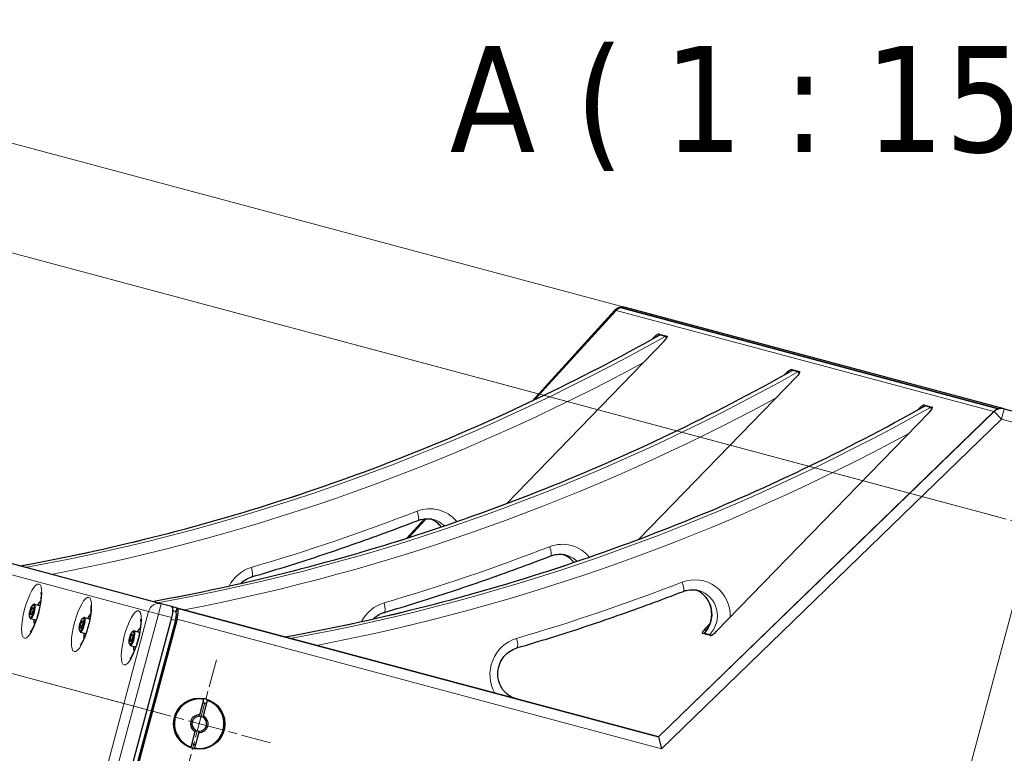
# Model space of a CAD drawing. Header units: millimetres. Extents: x 90 to 4365, y 90 to 3088.
# Tile 29 of 41: x 2469 to 3026, y 980 to 1395. Entities that reach past the tile are written whole.
import ezdxf

# ---------------------------------------------------------------- set-up
doc = ezdxf.new("R2010")
doc.units = ezdxf.units.MM
doc.header["$LTSCALE"] = 15
doc.linetypes.add('CHAIN', pattern=[0.3543, 0.2362, -0.0295, 0.0591, -0.0295])
for name, color, linetype, lineweight, true_color in [('Centro (ISO)', 7, 'Continuous', 15, 0x0080bf), ('Quota (ISO)', 7, 'Continuous', 15, 0x008000), ('Simbolo (ISO)', 5, 'Continuous', 25, 0x0000ff), ('Visibile sottile (ISO)', 9, 'Continuous', 18, 0x808080)]:
    doc.layers.add(name, color=color, linetype=linetype, lineweight=lineweight, true_color=true_color)
doc.layers.add('Visibile (ISO)', color=7, linetype='Continuous', lineweight=25)
doc.styles.add('Etichetta testo (ISO)', font='tahoma.ttf')
doc.styles.add('Testo nota (ISO)', font='tahoma.ttf')
doc.dimstyles.new('Default (ISO)', dxfattribs={"dimscale": 15, "dimtxt": 2, "dimasz": 1.5, "dimexe": 2, "dimexo": 0.5, "dimgap": 0.5, "dimtad": 1, "dimtoh": 1, "dimrnd": 1e-08, "dimtxsty": 'Testo nota (ISO)', "dimblk": 'Filled-1', "dimcen": 0.09, "dimdle": 10, "dimclrd": 256, "dimclre": 256, "dimclrt": 256, "dimazin": 2, "dimtfac": 0.75, "dimtmove": 0, "dimatfit": 3, "dimfxl": 0, "dimtolj": 1, "dimtzin": 0, "dimlwd": -1, "dimlwe": -1, "dimarcsym": 0})

# ---------------------------------------------------------------- blocks, each defined once
blk = doc.blocks.new('Filled-1')
at = {"color": 0}
for p, q in [((0, 0), (-1, 0.333)), ((-1, 0.333), (-1, -0.333)), ((-1, 0), (0, 0)), ((-1, -0.333), (0, 0))]:
    blk.add_line(p, q, dxfattribs=at)
at = {"color": 0, "flags": 128}
blk.add_lwpolyline([(-1, -0.333), (0, 0), (-1, 0.333), (-1, -0.333)], dxfattribs=at)
at = {"color": 0}
blk.add_solid([(-1, -0.333), (0, 0), (-1, 0.333), (-1, -0.333)], dxfattribs=at)
blk = doc.blocks.new('*D6')
at = {"layer": 'Defpoints', "color": 0, "transparency": 16777216}
for p in [(3033.68, 1071.6), (3076.71, 376.27), (2828.77, 306.84)]:
    blk.add_point(p, dxfattribs=at)
at = {"layer": 'Quota (ISO)', "transparency": 16777216}
for p, q in [((3031.74, 1064.36), (2821, 277.86)), ((3074.77, 369.03), (3034.98, 220.53)), ((3021.01, 255.33), (2850.5, 301.02))]:
    blk.add_line(p, q, dxfattribs=at)
at = {"layer": 'Quota (ISO)', "transparency": 16777216, "xscale": 22.5, "yscale": 22.5, "zscale": 22.5}
for p, rotation in [((2828.77, 306.84), 164.999999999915), ((3042.74, 249.5), 344.999999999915)]:
    blk.add_blockref('Filled-1', p, dxfattribs=dict(at, rotation=rotation))
at = {"layer": 'Quota (ISO)', "transparency": 16777216, "insert": (2919.12, 306.57), "char_height": 30, "attachment_point": 4, "rotation": 345, "style": 'Testo nota (ISO)'}
blk.add_mtext('\\A1; 206', dxfattribs=at)
blk = doc.blocks.new('*D9')
at = {"layer": 'Defpoints', "color": 0, "transparency": 16777216}
for p in [(3007.17, 1117.53), (2325.51, 1062.06), (2534.64, 1006.03)]:
    blk.add_point(p, dxfattribs=at)
at = {"layer": 'Quota (ISO)', "transparency": 16777216}
for p, q in [((2999.92, 1119.47), (2356.07, 1291.99)), ((2379.22, 1262.49), (2331.34, 1083.8)), ((2527.39, 1007.97), (2296.54, 1069.83))]:
    blk.add_line(p, q, dxfattribs=at)
at = {"layer": 'Quota (ISO)', "transparency": 16777216, "xscale": 22.5, "yscale": 22.5, "zscale": 22.5}
for p, rotation in [((2385.04, 1284.23), 74.9999999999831), ((2325.51, 1062.06), 254.9999999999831)]:
    blk.add_blockref('Filled-1', p, dxfattribs=dict(at, rotation=rotation))
at = {"layer": 'Quota (ISO)', "transparency": 16777216, "insert": (2324.7, 1148.36), "char_height": 30, "attachment_point": 4, "rotation": 75, "style": 'Testo nota (ISO)'}
blk.add_mtext('\\A1;230', dxfattribs=at)
blk = doc.blocks.new('*D10')
at = {"layer": 'Defpoints', "color": 0, "transparency": 16777216}
for p in [(2385.04, 1284.23), (3026.36, 1174.5), (3029.87, 1111.45)]:
    blk.add_point(p, dxfattribs=at)
at = {"layer": 'Quota (ISO)', "transparency": 16777216}
for p, q in [((2406.4, 1363.92), (2412.22, 1385.65)), ((3019.11, 1176.44), (2371.59, 1349.95)), ((2400.57, 1342.18), (2385.04, 1284.23)), ((3022.62, 1113.39), (2356.07, 1291.99)), ((2379.22, 1262.49), (2373.4, 1240.76))]:
    blk.add_line(p, q, dxfattribs=at)
at = {"layer": 'Quota (ISO)', "transparency": 16777216, "xscale": 22.5, "yscale": 22.5, "zscale": 22.5}
for p, rotation in [((2400.57, 1342.18), 254.9999999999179), ((2385.04, 1284.23), 74.99999999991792)]:
    blk.add_blockref('Filled-1', p, dxfattribs=dict(at, rotation=rotation))
at = {"layer": 'Quota (ISO)', "transparency": 16777216, "insert": (2365.09, 1299.06), "char_height": 30, "attachment_point": 4, "rotation": 75, "style": 'Testo nota (ISO)'}
blk.add_mtext('\\A1;60', dxfattribs=at)
blk = doc.blocks.new('*D34')
at = {"layer": 'Defpoints', "color": 0, "transparency": 16777216}
for p in [(3083.66, 1097.03), (2911.38, 470.27), (3188.02, 396.14)]:
    blk.add_point(p, dxfattribs=at)
at = {"layer": 'Quota (ISO)', "transparency": 16777216}
for p, q in [((3090.9, 1095.09), (3385.23, 1016.23)), ((3350.43, 1002.26), (3193.85, 417.87)), ((2918.62, 468.32), (3217, 388.37))]:
    blk.add_line(p, q, dxfattribs=at)
at = {"layer": 'Quota (ISO)', "transparency": 16777216, "xscale": 22.5, "yscale": 22.5, "zscale": 22.5}
for p, rotation in [((3356.26, 1023.99), 74.9999999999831), ((3188.02, 396.14), 254.9999999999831)]:
    blk.add_blockref('Filled-1', p, dxfattribs=dict(at, rotation=rotation))
at = {"layer": 'Quota (ISO)', "transparency": 16777216, "insert": (3241.51, 685.05), "char_height": 30, "attachment_point": 4, "rotation": 75, "style": 'Testo nota (ISO)'}
blk.add_mtext('\\A1;650', dxfattribs=at)
blk = doc.blocks.new('*D35')
at = {"layer": 'Defpoints', "color": 0, "transparency": 16777216}
for p in [(2557.34, 999.95), (2276.34, 878.54), (2485.46, 822.5)]:
    blk.add_point(p, dxfattribs=at)
at = {"layer": 'Quota (ISO)', "transparency": 16777216}
for p, q in [((2550.09, 1001.89), (2296.54, 1069.83)), ((2319.69, 1040.33), (2282.16, 900.27)), ((2478.22, 824.44), (2247.36, 886.3))]:
    blk.add_line(p, q, dxfattribs=at)
at = {"layer": 'Quota (ISO)', "transparency": 16777216, "xscale": 22.5, "yscale": 22.5, "zscale": 22.5}
for p, rotation in [((2325.51, 1062.06), 74.9999999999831), ((2276.34, 878.54), 254.9999999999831)]:
    blk.add_blockref('Filled-1', p, dxfattribs=dict(at, rotation=rotation))
at = {"layer": 'Quota (ISO)', "transparency": 16777216, "insert": (2270.66, 946.65), "char_height": 30, "attachment_point": 4, "rotation": 75, "style": 'Testo nota (ISO)'}
blk.add_mtext('\\A1;190', dxfattribs=at)

msp = doc.modelspace()

# ---------------------------------------------------------------- linework, layer by layer
at = {"layer": 'Centro (ISO)', "linetype": 'CHAIN', "ltscale": 5.866186}
for p, q in [((3007.166, 1117.529), (3083.656, 1097.034)), ((2534.638, 1006.029), (2611.127, 985.534))]:
    msp.add_line(p, q, dxfattribs=at)
at = {"layer": 'Centro (ISO)', "linetype": 'CHAIN', "ltscale": 5.555937}
msp.add_line((2561.154, 960.101), (2580.566, 1032.546), dxfattribs=at)
at = {"layer": 'Visibile (ISO)'}
for p, q in [((2809.187, 1231.862), (3023.076, 1174.551)), ((3023.076, 1174.551), (2809.187, 1231.862)), ((2811.84, 1231.983), (2811.993, 1231.942)), ((3026.181, 1174.551), (2811.993, 1231.942)), ((2805.854, 1230.231), (2759.108, 1178.979)), ((2760.6, 1179.689), (2806.776, 1230.315)), ((2806.717, 1230.25), (2760.6, 1179.689)), ((2827.22, 1214.104), (2827.702, 1214.601)), ((2831.089, 1216.921), (2835.539, 1215.729)), ((2834.468, 1215.567), (2831.468, 1216.371)), ((2833.952, 1212.926), (2744.586, 1120.86)), ((2908.952, 1192.83), (2819.586, 1100.764)), ((2902.22, 1194.007), (2902.702, 1194.504)), ((2906.089, 1196.825), (2910.539, 1195.632)), ((2909.468, 1195.471), (2906.468, 1196.275)), ((2981.089, 1176.729), (2985.539, 1175.536)), ((2984.468, 1175.375), (2981.468, 1176.179)), ((2830.575, 988.85), (3020.451, 1173.061)), ((2830.575, 988.85), (3020.385, 1172.998)), ((2983.952, 1172.734), (2863.371, 1048.509)), ((2977.22, 1173.911), (2977.702, 1174.408)), ((3026.181, 1174.551), (3267.098, 1109.997)), ((2698.286, 1112.295), (2688.275, 1101.319)), ((2689.466, 1101.699), (2699.193, 1112.364)), ((2699.193, 1112.364), (2689.466, 1101.699)), ((2549.365, 1064.199), (2397.267, 1104.954)), ((2476.797, 1063.573), (2477.354, 1063.922)), ((2477.679, 1063.996), (2480.478, 1063.246)), ((2555.365, 1062.592), (2549.365, 1064.199)), ((2475.376, 1059.459), (2476.078, 1061.613)), ((2476.397, 1059.186), (2475.376, 1059.459)), ((2475.411, 1057.862), (2475.376, 1059.459)), ((2476.148, 1058.419), (2475.411, 1057.862)), ((2476.078, 1061.613), (2476.815, 1062.17)), ((2476.831, 1061.411), (2476.078, 1061.613)), ((2476.849, 1060.573), (2476.148, 1058.419)), ((2476.815, 1062.17), (2476.849, 1060.573)), ((2558.365, 1061.788), (2555.365, 1062.592)), ((2556.005, 1060.35), (2557.45, 1059.963)), ((2557.78, 1059.605), (2558.365, 1061.788)), ((2557.78, 1059.605), (2558.365, 1061.788)), ((2558.365, 1061.788), (2830.575, 988.85)), ((2830.575, 988.85), (2558.365, 1061.788)), ((2474.927, 1056.594), (2475.235, 1056.012)), ((2475.479, 1055.786), (2478.278, 1055.036)), ((2478.237, 768.534), (2555.365, 1056.38)), ((2557.405, 1054.798), (2480.795, 768.884)), ((2558.365, 1055.576), (2481.237, 767.73)), ((2503.576, 1051.903), (2504.278, 1054.057)), ((2504.278, 1054.057), (2505.015, 1054.614)), ((2505.031, 1053.855), (2504.278, 1054.057)), ((2505.049, 1053.017), (2504.348, 1050.863)), ((2504.997, 1056.017), (2505.554, 1056.366)), ((2505.015, 1054.614), (2505.049, 1053.017)), ((2505.879, 1056.44), (2508.678, 1055.69)), ((2857.121, 1050.184), (2859.767, 1052.91)), ((2503.127, 1049.037), (2503.435, 1048.456)), ((2504.597, 1051.63), (2503.576, 1051.903)), ((2503.611, 1050.306), (2503.576, 1051.903)), ((2504.348, 1050.863), (2503.611, 1050.306)), ((2503.679, 1048.23), (2506.478, 1047.48)), ((2533.197, 1048.461), (2533.754, 1048.81)), ((2534.079, 1048.884), (2536.878, 1048.134)), ((2859.984, 1046.189), (2855.534, 1047.381)), ((2856.605, 1047.543), (2859.605, 1046.739)), ((2531.776, 1044.347), (2532.478, 1046.501)), ((2532.797, 1044.073), (2531.776, 1044.347)), ((2531.811, 1042.75), (2531.776, 1044.347)), ((2532.548, 1043.307), (2531.811, 1042.75)), ((2532.478, 1046.501), (2533.215, 1047.058)), ((2533.231, 1046.299), (2532.478, 1046.501)), ((2533.249, 1045.46), (2532.548, 1043.307)), ((2533.215, 1047.058), (2533.249, 1045.46)), ((2531.327, 1041.481), (2531.635, 1040.9)), ((2531.879, 1040.674), (2534.678, 1039.924)), ((2571.162, 1001.314), (2573.508, 1010.071)), ((2575.44, 1009.553), (2573.094, 1000.797)), ((2566.28, 983.094), (2568.626, 991.85)), ((2570.558, 991.333), (2568.212, 982.576)), ((2830.575, 988.85), (2832.31, 982.173))]:
    msp.add_line(p, q, dxfattribs=at)
msp.add_circle((2570.86, 996.323), 14.5, dxfattribs=at)
for centre, radius, start, end in [((2810.287, 1226.187), 6, 75, 137.63219), ((3024.629, 1168.755), 6, 75, 134.13252), ((2570.86, 996.323), 14, 79.09604, 250.90396), ((2570.86, 996.323), 14, 259.09604, 70.90396), ((2570.86, 996.323), 12, 70.21981, 79.78019), ((2570.86, 996.323), 5, 86.53696, 243.46304), ((2570.86, 996.323), 4.188, 88.8144, 241.1856), ((2570.86, 996.323), 5, 266.53696, 63.46304), ((2570.86, 996.323), 4.188, 268.8144, 61.1856), ((2570.86, 996.323), 4.188, 61.1856, 88.8144), ((2570.86, 996.323), 4.188, 241.1856, 268.8144), ((2570.86, 996.323), 12, 250.21981, 259.78019)]:
    msp.add_arc(centre, radius, start, end, dxfattribs=at)
for centre, major_axis, ratio, start_param, end_param in [((2810.44, 1226.147), (-1.553, -5.796), 0.8965755, 3.6651914, 4.1887902), ((2810.287, 1226.187), (1.553, 5.796), 0.8660254, 0, 1.0320572), ((2810.44, 1226.147), (-1.553, -5.796), 0.8965755, 3.1415927, 3.6651914), ((2828.602, 1214.36), (2.584, 2.507), 0.2241439, 0.1331815, 1.7039779), ((2833.052, 1213.167), (2.584, 2.507), 0.2241439, 4.8455705, 6.4163668), ((2903.602, 1194.263), (2.584, 2.507), 0.2241439, 0.1331815, 1.7039779), ((2908.052, 1193.071), (2.584, 2.507), 0.2241439, 4.8455705, 6.4163668), ((2978.602, 1174.167), (2.584, 2.507), 0.2241439, 0.1331815, 1.7039779), ((2983.052, 1172.975), (2.584, 2.507), 0.2241439, 4.8455705, 6.4163668), ((2476.579, 1059.891), (1.1, 4.105), 0.258819, 2.8703289, 6.5544491), ((2480.032, 1058.966), (1.941, 7.244), 0.258819, 0.3552389, 0.9683417), ((2479.378, 1059.141), (1.1, 4.105), 0.258819, 5.9784267, 6.2831853), ((2508.232, 1051.41), (1.941, 7.244), 0.258819, 0.3552389, 0.9683417), ((2553.812, 1056.796), (1.553, 5.796), 0.2679492, 4.712389, 6.2831853), ((2556.155, 1055.133), (1.294, 4.83), 0.258819, 4.712389, 6.2831853), ((2556.812, 1055.992), (-1.553, -5.796), 0.2679492, 1.5707963, 3.1415927), ((2480.032, 1058.966), (-1.941, -7.244), 0.258819, 5.3148436, 5.9279464), ((2479.378, 1059.141), (-1.1, -4.105), 0.258819, 0, 0.3047586), ((2504.779, 1052.335), (1.1, 4.105), 0.258819, 2.8703289, 6.5544491), ((2507.578, 1051.585), (1.1, 4.105), 0.258819, 5.9784267, 6.2831853), ((2508.232, 1051.41), (-1.941, -7.244), 0.258819, 5.3148436, 5.9279464), ((2507.578, 1051.585), (-1.1, -4.105), 0.258819, 0, 0.3047586), ((2532.979, 1044.779), (1.1, 4.105), 0.258819, 2.8703289, 6.5544491), ((2536.432, 1043.854), (1.941, 7.244), 0.258819, 0.3552389, 0.9683417), ((2535.778, 1044.029), (1.1, 4.105), 0.258819, 5.9784267, 6.2831853), ((2858.021, 1049.943), (-2.584, -2.507), 0.2241439, 4.8455705, 6.4163668), ((2860.676, 1043.346), (-4.305, 4.179), 0.1294095, 6.05517, 6.5787688), ((2862.471, 1048.75), (-2.584, -2.507), 0.2241439, 0.1331815, 1.7039779), ((2863.676, 1042.542), (-4.305, 4.179), 0.1294095, 5.6667997, 6.05517), ((2536.432, 1043.854), (-1.941, -7.244), 0.258819, 5.3148436, 5.9279464), ((2535.778, 1044.029), (-1.1, -4.105), 0.258819, 0, 0.3047586)]:
    msp.add_ellipse(centre, major_axis=major_axis, ratio=ratio, start_param=start_param, end_param=end_param, dxfattribs=at)
for centre in [(2476.113, 1060.016), (2504.313, 1052.46), (2532.513, 1044.904)]:
    msp.add_ellipse(centre, major_axis=(-0.971, -3.622), ratio=0.258819, dxfattribs=at)
for points, knots in [([(2469.334, 1085.644), (2494.545, 1090.198), (2519.625, 1095.607), (2569.438, 1108.115), (2594.171, 1115.216), (2643.158, 1131.076), (2667.411, 1139.834), (2715.334, 1158.971), (2739.003, 1169.349), (2785.653, 1191.68), (2808.634, 1203.632), (2831.222, 1216.346)], [0.4272989, 0.4272989, 0.4272989, 0.4272989, 0.49321784, 0.49321784, 0.55920091, 0.55920091, 0.62518398, 0.62518398, 0.69116706, 0.69116706, 0.75715013, 0.75715013, 0.75715013, 0.75715013]), ([(2835.361, 1214.663), (2835.287, 1214.779), (2835.215, 1214.883), (2835.029, 1215.132), (2834.904, 1215.275), (2834.669, 1215.48), (2834.56, 1215.543), (2834.468, 1215.567)], [1.51974154, 1.51974154, 1.51974154, 1.51974154, 1.58158368, 1.58158368, 1.69168334, 1.69168334, 1.801783, 1.801783, 1.801783, 1.801783]), ([(2544.334, 1065.548), (2569.545, 1070.102), (2594.625, 1075.51), (2644.438, 1088.019), (2669.171, 1095.12), (2718.158, 1110.98), (2742.411, 1119.738), (2790.334, 1138.875), (2814.003, 1149.253), (2860.653, 1171.583), (2883.634, 1183.536), (2906.222, 1196.25)], [0.4272989, 0.4272989, 0.4272989, 0.4272989, 0.49321784, 0.49321784, 0.55920091, 0.55920091, 0.62518398, 0.62518398, 0.69116706, 0.69116706, 0.75715013, 0.75715013, 0.75715013, 0.75715013]), ([(2910.361, 1194.566), (2910.287, 1194.683), (2910.215, 1194.787), (2910.029, 1195.036), (2909.904, 1195.179), (2909.669, 1195.384), (2909.56, 1195.446), (2909.468, 1195.471)], [1.51974154, 1.51974154, 1.51974154, 1.51974154, 1.58158368, 1.58158368, 1.69168334, 1.69168334, 1.801783, 1.801783, 1.801783, 1.801783]), ([(2619.334, 1045.451), (2644.545, 1050.006), (2669.625, 1055.414), (2719.438, 1067.922), (2744.171, 1075.024), (2793.158, 1090.883), (2817.411, 1099.642), (2865.334, 1118.779), (2889.003, 1129.157), (2935.653, 1151.487), (2958.634, 1163.44), (2981.222, 1176.153)], [0.4272989, 0.4272989, 0.4272989, 0.4272989, 0.49321784, 0.49321784, 0.55920091, 0.55920091, 0.62518398, 0.62518398, 0.69116706, 0.69116706, 0.75715013, 0.75715013, 0.75715013, 0.75715013]), ([(2985.361, 1174.47), (2985.287, 1174.586), (2985.215, 1174.691), (2985.029, 1174.94), (2984.904, 1175.083), (2984.669, 1175.288), (2984.56, 1175.35), (2984.468, 1175.375)], [1.51974154, 1.51974154, 1.51974154, 1.51974154, 1.58158368, 1.58158368, 1.69168334, 1.69168334, 1.801783, 1.801783, 1.801783, 1.801783]), ([(2600.578, 1079.437), (2606.932, 1081.303), (2613.272, 1083.223), (2625.923, 1087.17), (2632.234, 1089.197), (2644.824, 1093.357), (2651.103, 1095.49), (2663.627, 1099.863), (2669.873, 1102.102), (2682.33, 1106.686), (2688.54, 1109.03), (2694.733, 1111.427)], [0.532162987, 0.532162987, 0.532162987, 0.532162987, 0.548663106, 0.548663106, 0.565163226, 0.565163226, 0.581663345, 0.581663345, 0.598163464, 0.598163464, 0.614663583, 0.614663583, 0.614663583, 0.614663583]), ([(2694.733, 1111.427), (2695.285, 1111.641), (2695.849, 1111.819), (2696.988, 1112.104), (2697.565, 1112.209), (2698.722, 1112.348), (2699.303, 1112.38), (2700.462, 1112.371), (2701.04, 1112.33), (2702.185, 1112.175), (2702.751, 1112.061), (2703.308, 1111.912)], [2.52692907, 2.52692907, 2.52692907, 2.52692907, 2.64986179, 2.64986179, 2.7727945, 2.7727945, 2.89572722, 2.89572722, 3.01865994, 3.01865994, 3.14159265, 3.14159265, 3.14159265, 3.14159265]), ([(2707.73, 1107.704), (2707.394, 1108.146), (2707.032, 1108.567), (2705.57, 1110.082), (2704.317, 1111.009), (2702.573, 1111.895), (2702.182, 1112.071), (2701.785, 1112.228)], [2.50020199, 2.50020199, 2.50020199, 2.50020199, 2.61532955, 2.61532955, 2.94007388, 2.94007388, 3.03104011, 3.03104011, 3.03104011, 3.03104011]), ([(2769.733, 1091.331), (2770.285, 1091.545), (2770.849, 1091.723), (2771.988, 1092.007), (2772.565, 1092.113), (2773.722, 1092.251), (2774.303, 1092.284), (2775.462, 1092.275), (2776.04, 1092.234), (2777.185, 1092.079), (2777.751, 1091.965), (2778.308, 1091.816)], [2.52692907, 2.52692907, 2.52692907, 2.52692907, 2.64986179, 2.64986179, 2.7727945, 2.7727945, 2.89572722, 2.89572722, 3.01865994, 3.01865994, 3.14159265, 3.14159265, 3.14159265, 3.14159265]), ([(2782.73, 1087.607), (2782.394, 1088.05), (2782.032, 1088.47), (2780.57, 1089.986), (2779.317, 1090.913), (2777.573, 1091.799), (2777.182, 1091.975), (2776.785, 1092.132)], [2.50020199, 2.50020199, 2.50020199, 2.50020199, 2.61532955, 2.61532955, 2.94007388, 2.94007388, 3.03104011, 3.03104011, 3.03104011, 3.03104011]), ([(2675.578, 1059.341), (2681.932, 1061.207), (2688.272, 1063.127), (2700.923, 1067.074), (2707.234, 1069.1), (2719.824, 1073.261), (2726.103, 1075.394), (2738.627, 1079.767), (2744.873, 1082.006), (2757.33, 1086.59), (2763.54, 1088.934), (2769.733, 1091.331)], [0.532162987, 0.532162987, 0.532162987, 0.532162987, 0.548663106, 0.548663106, 0.565163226, 0.565163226, 0.581663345, 0.581663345, 0.598163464, 0.598163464, 0.614663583, 0.614663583, 0.614663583, 0.614663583]), ([(2594.388, 1075.752), (2594.811, 1076.172), (2595.257, 1076.565), (2596.952, 1077.893), (2598.32, 1078.649), (2600.026, 1079.266), (2600.301, 1079.356), (2600.578, 1079.437)], [2.11241317, 2.11241317, 2.11241317, 2.11241317, 2.23233586, 2.23233586, 2.54925883, 2.54925883, 2.60942967, 2.60942967, 2.60942967, 2.60942967]), ([(2481.249, 1070.559), (2481.249, 1070.559), (2481.25, 1070.556), (2481.26, 1070.516), (2481.289, 1070.386), (2481.348, 1069.922), (2481.377, 1069.54), (2481.393, 1068.483), (2481.368, 1067.756), (2481.22, 1065.989), (2481.083, 1064.915), (2480.682, 1062.548), (2480.408, 1061.245), (2479.747, 1058.596), (2479.357, 1057.249), (2478.513, 1054.709), (2478.06, 1053.514), (2477.178, 1051.46), (2476.746, 1050.586), (2476.024, 1049.304), (2475.719, 1048.849), (2475.381, 1048.41), (2475.289, 1048.318), (2475.289, 1048.318)], [3.5469506, 3.5469506, 3.5469506, 3.5469506, 3.5697842, 3.5697842, 3.70491, 3.70491, 3.8805631, 3.8805631, 4.1031334, 4.1031334, 4.3636524, 4.3636524, 4.645894, 4.645894, 4.9361752, 4.9361752, 5.2234749, 5.2234749, 5.4943848, 5.4943848, 5.7275011, 5.7275011, 5.8778273, 5.8778273, 5.8778273, 5.8778273]), ([(2750.578, 1039.244), (2756.932, 1041.111), (2763.272, 1043.031), (2775.923, 1046.977), (2782.234, 1049.004), (2794.824, 1053.165), (2801.103, 1055.298), (2813.627, 1059.67), (2819.873, 1061.91), (2832.33, 1066.493), (2838.54, 1068.838), (2844.733, 1071.235)], [0.532162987, 0.532162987, 0.532162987, 0.532162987, 0.548663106, 0.548663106, 0.565163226, 0.565163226, 0.581663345, 0.581663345, 0.598163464, 0.598163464, 0.614663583, 0.614663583, 0.614663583, 0.614663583]), ([(2844.733, 1071.235), (2845.285, 1071.448), (2845.849, 1071.627), (2846.988, 1071.911), (2847.565, 1072.017), (2848.722, 1072.155), (2849.303, 1072.188), (2850.462, 1072.179), (2851.04, 1072.138), (2852.185, 1071.983), (2852.751, 1071.869), (2853.308, 1071.72)], [2.52692907, 2.52692907, 2.52692907, 2.52692907, 2.64986179, 2.64986179, 2.7727945, 2.7727945, 2.89572722, 2.89572722, 3.01865994, 3.01865994, 3.14159265, 3.14159265, 3.14159265, 3.14159265]), ([(2856.371, 1047.525), (2857.462, 1048.648), (2858.388, 1049.954), (2859.803, 1052.782), (2860.296, 1054.302), (2860.807, 1057.412), (2860.826, 1059), (2860.393, 1062.095), (2859.938, 1063.602), (2858.599, 1066.393), (2857.708, 1067.675), (2855.57, 1069.89), (2854.317, 1070.816), (2852.573, 1071.703), (2852.182, 1071.879), (2851.785, 1072.036)], [1.0471976, 1.0471976, 1.0471976, 1.0471976, 1.361846, 1.361846, 1.6731765, 1.6731765, 1.9840236, 1.9840236, 2.2971953, 2.2971953, 2.6153296, 2.6153296, 2.9400739, 2.9400739, 3.0310401, 3.0310401, 3.0310401, 3.0310401]), ([(2509.449, 1063.003), (2509.449, 1063.003), (2509.45, 1063), (2509.46, 1062.96), (2509.489, 1062.83), (2509.548, 1062.366), (2509.577, 1061.984), (2509.593, 1060.927), (2509.568, 1060.2), (2509.42, 1058.433), (2509.283, 1057.358), (2508.882, 1054.992), (2508.608, 1053.689), (2507.947, 1051.04), (2507.557, 1049.693), (2506.713, 1047.153), (2506.26, 1045.958), (2505.378, 1043.904), (2504.946, 1043.029), (2504.224, 1041.748), (2503.919, 1041.293), (2503.581, 1040.854), (2503.489, 1040.762), (2503.489, 1040.762)], [3.5469506, 3.5469506, 3.5469506, 3.5469506, 3.5697842, 3.5697842, 3.70491, 3.70491, 3.8805631, 3.8805631, 4.1031334, 4.1031334, 4.3636524, 4.3636524, 4.645894, 4.645894, 4.9361752, 4.9361752, 5.2234749, 5.2234749, 5.4943848, 5.4943848, 5.7275011, 5.7275011, 5.8778273, 5.8778273, 5.8778273, 5.8778273]), ([(2669.388, 1055.655), (2669.811, 1056.076), (2670.257, 1056.469), (2671.952, 1057.797), (2673.32, 1058.553), (2675.026, 1059.17), (2675.301, 1059.259), (2675.578, 1059.341)], [2.11241317, 2.11241317, 2.11241317, 2.11241317, 2.23233586, 2.23233586, 2.54925883, 2.54925883, 2.60942967, 2.60942967, 2.60942967, 2.60942967]), ([(2537.649, 1055.446), (2537.649, 1055.446), (2537.65, 1055.443), (2537.66, 1055.404), (2537.689, 1055.274), (2537.748, 1054.81), (2537.777, 1054.428), (2537.793, 1053.37), (2537.768, 1052.644), (2537.62, 1050.877), (2537.483, 1049.802), (2537.082, 1047.436), (2536.808, 1046.133), (2536.147, 1043.484), (2535.757, 1042.137), (2534.913, 1039.597), (2534.46, 1038.401), (2533.578, 1036.348), (2533.146, 1035.473), (2532.424, 1034.192), (2532.119, 1033.737), (2531.781, 1033.298), (2531.689, 1033.206), (2531.689, 1033.206)], [3.5469506, 3.5469506, 3.5469506, 3.5469506, 3.5697842, 3.5697842, 3.70491, 3.70491, 3.8805631, 3.8805631, 4.1031334, 4.1031334, 4.3636524, 4.3636524, 4.645894, 4.645894, 4.9361752, 4.9361752, 5.2234749, 5.2234749, 5.4943848, 5.4943848, 5.7275011, 5.7275011, 5.8778273, 5.8778273, 5.8778273, 5.8778273]), ([(2750.263, 1010.369), (2748.761, 1010.771), (2747.329, 1011.433), (2744.759, 1013.206), (2743.619, 1014.314), (2741.761, 1016.851), (2741.034, 1018.273), (2740.067, 1021.28), (2739.816, 1022.861), (2739.807, 1026.024), (2740.043, 1027.606), (2740.972, 1030.62), (2741.663, 1032.053), (2743.431, 1034.638), (2744.51, 1035.788), (2746.952, 1037.7), (2748.32, 1038.457), (2750.026, 1039.073), (2750.301, 1039.163), (2750.578, 1039.244)], [0, 0, 0, 0, 0.3313487, 0.3313487, 0.6597815, 0.6597815, 0.9816984, 0.9816984, 1.2973714, 1.2973714, 1.6091543, 1.6091543, 1.91987, 1.91987, 2.2323359, 2.2323359, 2.5492588, 2.5492588, 2.6094297, 2.6094297, 2.6094297, 2.6094297])]:
    msp.add_open_spline(points, degree=3, knots=knots, dxfattribs=at)
for points in [[(2831.468, 1216.371), (2831.382, 1216.394), (2831.297, 1216.388), (2831.222, 1216.346)], [(2906.468, 1196.275), (2906.382, 1196.298), (2906.297, 1196.292), (2906.222, 1196.25)], [(2981.468, 1176.179), (2981.382, 1176.202), (2981.297, 1176.195), (2981.222, 1176.153)], [(2856.419, 1047.144), (2856.412, 1047.156), (2856.406, 1047.169), (2856.4, 1047.181)]]:
    msp.add_open_spline(points, degree=3, dxfattribs=at)
for points, weights in [([(2570.947, 1000.511), (2571.045, 1000.877), (2571.162, 1001.314)], [1, 1.00412650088, 1]), ([(2573.094, 1000.797), (2572.977, 1000.359), (2572.878, 999.993)], [1, 1.00412650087, 1]), ([(2568.626, 991.85), (2568.743, 992.288), (2568.841, 992.654)], [1, 1.00412650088, 1]), ([(2570.773, 992.136), (2570.675, 991.77), (2570.558, 991.333)], [1, 1.00412650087, 1])]:
    msp.add_rational_spline(points, weights, degree=2, dxfattribs=at)
at = {"layer": 'Visibile sottile (ISO)'}
for p, q in [((3020.385, 1172.998), (2806.717, 1230.25)), ((2827.702, 1214.601), (2827.846, 1214.453)), ((2831.676, 1216.315), (2831.089, 1216.921)), ((2835.539, 1215.729), (2835.688, 1215.575)), ((2902.702, 1194.504), (2902.846, 1194.357)), ((2906.676, 1196.219), (2906.089, 1196.825)), ((2910.539, 1195.632), (2910.688, 1195.479)), ((2981.676, 1176.123), (2981.089, 1176.729)), ((2985.539, 1175.536), (2985.688, 1175.382)), ((2977.702, 1174.408), (2977.846, 1174.261)), ((3024.629, 1168.755), (3020.451, 1173.061)), ((3026.181, 1174.551), (3024.629, 1168.755)), ((3024.629, 1168.755), (2832.31, 982.173)), ((3265.545, 1104.202), (3024.629, 1168.755)), ((2390.116, 1100.659), (2542.214, 1059.904)), ((2549.365, 1064.199), (2547.812, 1058.404)), ((2542.214, 1059.904), (2465.086, 772.058)), ((2470.684, 770.558), (2547.812, 1058.404)), ((2547.812, 1058.404), (2542.214, 1059.904)), ((2547.812, 1058.404), (2555.365, 1056.38)), ((2555.106, 1055.414), (2557.405, 1054.798)), ((2832.31, 982.173), (2558.365, 1055.576)), ((2856.443, 1047.138), (2856.4, 1047.181)), ((2857.905, 1049.376), (2857.121, 1050.184))]:
    msp.add_line(p, q, dxfattribs=at)
for centre, major_axis, ratio, start_param, end_param in [((2810.287, 1226.187), (-4.433, 4.043), 0.2565271, 5.8230862, 6.2831853), ((2288.168, 2264.853), (310.583, 1159.111), 0.9659258, 3.5688245, 3.8987624), ((2291.168, 2264.049), (-310.583, -1159.111), 0.9659258, 0.4272318, 0.7571698), ((2292.668, 2263.647), (312.136, 1164.907), 0.9659258, 3.5796243, 3.882852), ((2363.168, 2244.757), (310.583, 1159.111), 0.9659258, 3.5688245, 3.8987624), ((2366.168, 2243.953), (-310.583, -1159.111), 0.9659258, 0.4272318, 0.7571698), ((2367.668, 2243.551), (312.136, 1164.907), 0.9659258, 3.5796243, 3.882852), ((2438.168, 2224.661), (310.583, 1159.111), 0.9659258, 3.5688245, 3.8987624), ((2441.168, 2223.857), (-310.583, -1159.111), 0.9659258, 0.4272318, 0.7571698), ((2442.668, 2223.455), (312.136, 1164.907), 0.9659258, 3.5796243, 3.882852), ((2700.926, 1097.021), (5.435, 20.284), 0.9659258, 5.6782686, 6.8978489), ((2292.668, 2263.647), (-318.089, -1187.123), 0.9659258, 0.532163, 0.6146636), ((2692.567, 1117.022), (2.166, -5.596), 0.2114467, 0, 1.4174869), ((2696.426, 1098.227), (3.882, 14.489), 0.9659258, 5.6535068, 6.1750143), ((2699.426, 1097.423), (3.882, 14.489), 0.9659258, 5.7815351, 6.2831853), ((2775.926, 1076.925), (5.435, 20.284), 0.9659258, 5.6782686, 6.8978489), ((2367.668, 2243.551), (-318.089, -1187.123), 0.9659258, 0.532163, 0.6146636), ((2767.567, 1096.926), (2.166, -5.596), 0.2114467, 0, 1.4174869), ((2771.426, 1078.131), (3.882, 14.489), 0.9659258, 5.6535068, 6.1750143), ((2774.426, 1077.327), (3.882, 14.489), 0.9659258, 5.7815351, 6.2831853), ((2605.645, 1064.649), (-5.435, -20.284), 0.9659258, 3.6737556, 4.4889867), ((2598.887, 1085.194), (1.691, -5.757), 0.2230274, 0, 1.4356679), ((2442.668, 2223.455), (-318.089, -1187.123), 0.9659258, 0.532163, 0.6146636), ((2850.926, 1056.829), (5.435, 20.284), 0.9659258, 4.9560569, 6.8978489), ((2842.567, 1076.83), (2.166, -5.596), 0.2114467, 0, 1.4174869), ((2846.426, 1058.035), (3.882, 14.489), 0.9659258, 4.1887902, 6.1750143), ((2849.426, 1057.231), (3.882, 14.489), 0.9659258, 4.1887902, 6.2831853), ((2547.812, 1058.404), (1.553, 5.796), 0.9659258, 0, 1.5707963), ((2680.645, 1044.552), (-5.435, -20.284), 0.9659258, 3.6737556, 4.4889867), ((2673.887, 1065.097), (1.691, -5.757), 0.2230274, 0, 1.4356679), ((2755.645, 1024.456), (-5.435, -20.284), 0.9659258, 3.6737556, 5.5079919), ((2748.887, 1045.001), (1.691, -5.757), 0.2230274, 0, 1.4356679)]:
    msp.add_ellipse(centre, major_axis=major_axis, ratio=ratio, start_param=start_param, end_param=end_param, dxfattribs=at)
for centre in [(2476.066, 1060.029), (2504.266, 1052.472), (2532.466, 1044.916)]:
    msp.add_ellipse(centre, major_axis=(4.115, 15.358), ratio=0.258819, dxfattribs=at)

# ---------------------------------------------------------------- texts
at = {"layer": 'Simbolo (ISO)', "insert": (2712.592, 1309.141), "char_height": 60, "attachment_point": 7, "style": 'Etichetta testo (ISO)'}
msp.add_mtext('A ( 1 : 15 )', dxfattribs=at)

# ---------------------------------------------------------------- dimensions: what is measured, and where the dimension line sits
at = {"layer": 'Quota (ISO)'}
for base, p1, p2, override, picture, middle in [((2385.043, 1284.226), (3026.358, 1174.503), (3029.865, 1111.447), {"dimgap": 0.5, "dimtoh": 0, "dimdec": 2, "dimtol": 0, "dimlim": 0, "dimtp": 0, "dimtm": 0, "dimtdec": 2, "dimtofl": 1, "dimatfit": 1}, '*D10', (2392.808, 1313.204)), ((2325.515, 1062.063), (3007.166, 1117.529), (2534.638, 1006.029), {"dimgap": 0.5, "dimtoh": 0, "dimdec": 2, "dimtol": 0, "dimlim": 0, "dimtp": 0, "dimtm": 0, "dimtdec": 2, "dimtofl": 0, "dimatfit": 1}, '*D9', (2355.279, 1173.145)), ((3188.024, 396.139), (3083.656, 1097.034), (2911.378, 470.266), {"dimgap": 0.5, "dimtoh": 0, "dimdec": 2, "dimtol": 0, "dimlim": 0, "dimtp": 0, "dimtm": 0, "dimtdec": 2, "dimtofl": 0, "dimatfit": 1}, '*D34', (3272.14, 710.065)), ((2276.339, 878.538), (2557.337, 999.947), (2485.462, 822.503), {"dimgap": 0.5, "dimtoh": 0, "dimdec": 2, "dimtol": 0, "dimlim": 0, "dimtp": 0, "dimtm": 0, "dimtdec": 2, "dimtofl": 0, "dimatfit": 1}, '*D35', (2300.927, 970.301))]:
    dim = msp.add_linear_dim(base=base, p1=p1, p2=p2, angle=75, dimstyle='Default (ISO)', override=override, dxfattribs=at)
    dim.commit()
    dim.dimension.update_dxf_attribs({"geometry": picture, "text_midpoint": middle, "dimtype": 160})
dim = msp.add_linear_dim(base=(2828.765, 306.839), p1=(3076.709, 376.272), p2=(3033.683, 1071.601), angle=345, text=' 206', dimstyle='Default (ISO)', override={"dimgap": 0.5, "dimtoh": 0, "dimdec": 2, "dimtol": 0, "dimlim": 0, "dimtp": 0, "dimtm": 0, "dimtdec": 2, "dimtofl": 0, "dimatfit": 1}, dxfattribs=at)
dim.commit()
dim.dimension.update_dxf_attribs({"geometry": '*D6', "text_midpoint": (2951.344, 273.995), "dimtype": 160})

doc.saveas('drawing.dxf')
